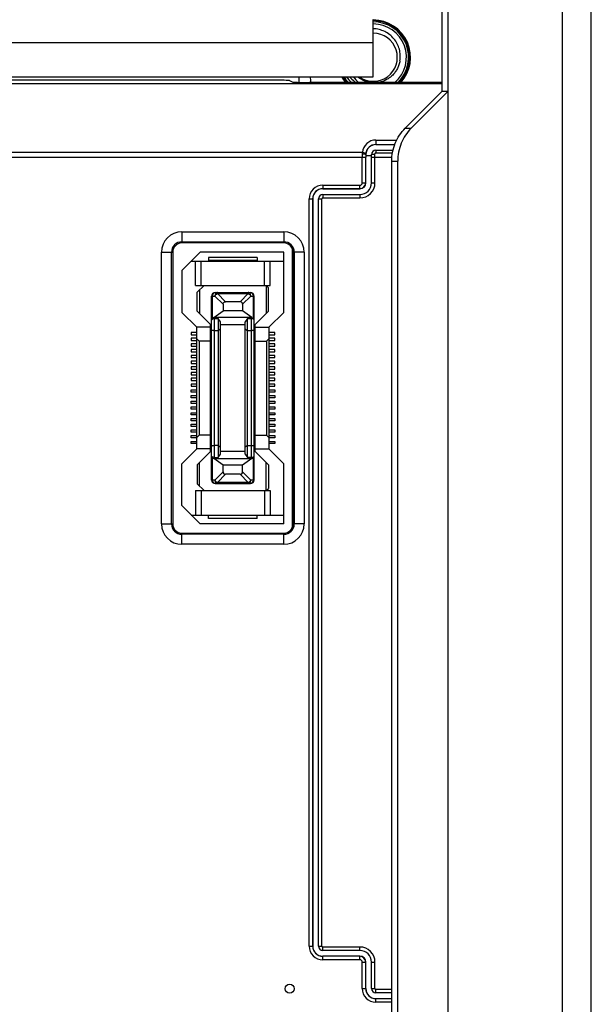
# Model space of a CAD drawing. Header units: millimetres. Extents: x 5740 to 7888, y -1457 to 417.
# Tile 51 of 120: x 6118 to 6168, y 74 to 160. Entities that reach past the tile are written whole.
import ezdxf

# ---------------------------------------------------------------- set-up
doc = ezdxf.new("R2010")
doc.units = ezdxf.units.MM
doc.header["$LTSCALE"] = 23.1
doc.header["$PDMODE"] = 3
doc.header["$PDSIZE"] = 0.31
doc.layers.get('0').update_dxf_attribs({"linetype": 'CONTINUOUS'})
doc.layers.get('Defpoints').update_dxf_attribs({"linetype": 'CONTINUOUS'})
doc.styles.get("Standard").update_dxf_attribs({"font": 'arial.ttf'})
doc.dimstyles.new('DIMSTYLE_2$0', dxfattribs={"dimtxt": 2.5, "dimasz": 3, "dimexe": 0.18, "dimexo": 0.0625, "dimgap": 0.09, "dimtad": 1, "dimdec": 0, "dimdsep": 46, "dimtxsty": 'Standard', "dimblk": '_FILLED', "dimcen": 0.09, "dimadec": 0, "dimazin": 0, "dimtp": 0.01, "dimtm": 0.01, "dimtfac": 1, "dimtdec": 0, "dimtofl": 0, "dimtmove": 0, "dimatfit": 3, "dimldrblk": '_FILLED', "dimfxl": 0, "dimtolj": 1, "dimarcsym": 0})
doc.dimstyles.new('DIMSTYLE_2$3', dxfattribs={"dimtxt": 2.5, "dimasz": 3, "dimexe": 0.18, "dimexo": 0.0625, "dimgap": 0.09, "dimtad": 1, "dimdec": 0, "dimdsep": 46, "dimtxsty": 'Standard', "dimblk": '_FILLED', "dimcen": 0.09, "dimadec": 0, "dimazin": 0, "dimtp": 0.01, "dimtm": 0.01, "dimtfac": 1, "dimtdec": 0, "dimtofl": 0, "dimtmove": 0, "dimatfit": 3, "dimldrblk": '_FILLED', "dimfxl": 0, "dimtolj": 1, "dimarcsym": 0})

# ---------------------------------------------------------------- blocks, each defined once
blk = doc.blocks.new('_FILLED')
at = {"color": 0, "linetype": 'ByBlock'}
blk.add_solid([(0, 0), (-1, 0.2), (-1, -0.2)], dxfattribs=at)
blk = doc.blocks.new('*D463')
at = {"color": 0, "linetype": 'Continuous', "lineweight": -2}
for p, q in [((6145.849, 204.025), (6288.032, 204.025)), ((6285.532, 199.025), (6285.532, -7.975)), ((6114.349, -12.975), (6288.032, -12.975))]:
    blk.add_line(p, q, dxfattribs=at)
at = {"layer": 'Defpoints', "color": 0, "linetype": 'Continuous'}
for p in [(6144.849, 204.025), (6113.349, -12.975), (6285.532, -12.975)]:
    blk.add_point(p, dxfattribs=at)
at = {"color": 0, "linetype": 'Continuous', "lineweight": -2, "xscale": 5, "yscale": 5, "zscale": 5}
for p, rotation in [((6285.532, 204.025), 90), ((6285.532, -12.975), 270)]:
    blk.add_blockref('_FILLED', p, dxfattribs=dict(at, rotation=rotation))
at = {"color": 0, "linetype": 'Continuous', "insert": (6279.366, 95.875), "char_height": 7.5, "attachment_point": 5, "rotation": 90}
blk.add_mtext('\\A1;217(8.54)', dxfattribs=at)
blk = doc.blocks.new('*D465')
at = {"color": 0, "linetype": 'Continuous', "lineweight": -2}
for p, q in [((6115.353, 198.025), (6271.811, 198.025)), ((6269.311, 193.025), (6269.311, -1.975)), ((6167.596, -6.975), (6271.811, -6.975))]:
    blk.add_line(p, q, dxfattribs=at)
at = {"layer": 'Defpoints', "color": 0, "linetype": 'Continuous'}
for p in [(6114.353, 198.025), (6166.596, -6.975), (6269.311, -6.975)]:
    blk.add_point(p, dxfattribs=at)
at = {"color": 0, "linetype": 'Continuous', "lineweight": -2, "xscale": 5, "yscale": 5, "zscale": 5}
for p, rotation in [((6269.311, 198.025), 90), ((6269.311, -6.975), 270)]:
    blk.add_blockref('_FILLED', p, dxfattribs=dict(at, rotation=rotation))
at = {"color": 0, "linetype": 'Continuous', "insert": (6263.144, 95.525), "char_height": 7.5, "attachment_point": 5, "rotation": 90}
blk.add_mtext('\\A1;205(8.07)', dxfattribs=at)
blk = doc.blocks.new('*D481')
at = {"color": 0, "linetype": 'Continuous', "lineweight": -2}
for p, q in [((6244.436, 100.076), (6167.108, 43.596)), ((6160.624, 39.025), (6161.074, 39.025)), ((6160.849, 38.8), (6160.849, 39.25))]:
    blk.add_line(p, q, dxfattribs=at)
at = {"layer": 'Defpoints', "color": 0, "linetype": 'Continuous'}
for p in [(6163.07, 40.647), (6158.629, 37.403)]:
    blk.add_point(p, dxfattribs=at)
at = {"color": 0, "linetype": 'Continuous', "lineweight": -2, "xscale": 5, "yscale": 5, "zscale": 5, "rotation": 216.1439360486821}
blk.add_blockref('_FILLED', (6163.07, 40.647), dxfattribs=at)
at = {"color": 0, "linetype": 'Continuous', "insert": (6175.908, 50.024), "char_height": 7.5, "attachment_point": 4, "rotation": 36.14394}
blk.add_mtext('\\A1;{\\fISOCPEUR|b0|i0|c0|p34;%%C}5.5(0.22)\\PEXTENSION USE', dxfattribs=at)

msp = doc.modelspace()

# ---------------------------------------------------------------- linework, layer by layer
at = {"color": 0}
for p, q in [((6155.349, 173.125), (6155.349, 1.025)), ((6165.349, -0.375), (6165.349, 171.625)), ((6167.849, 0.125), (6167.849, 171.125)), ((6154.832, 166.125), (6154.832, 153.725)), ((6148.849, 155.025), (6148.849, 160.025)), ((5976.849, 158.025), (6148.849, 158.025)), ((5976.849, 155.025), (6148.849, 155.025)), ((6140.033, 154.725), (6116.439, 154.725)), ((6141.531, 154.688), (6141.775, 154.566)), ((6142.349, 155.025), (6142.349, 154.537)), ((6146.864, 154.937), (6146.862, 154.941)), ((6146.865, 154.937), (6146.862, 154.941)), ((6154.832, 154.411), (6116.984, 154.411)), ((6154.832, 154.529), (6143.273, 154.529)), ((6151.642, 150.535), (6154.832, 153.725)), ((6152.16, 150.535), (6155.349, 153.725)), ((6155.349, 153.725), (6154.832, 153.725)), ((6151.642, 150.535), (6152.16, 150.535)), ((6149.079, 149.503), (6149.079, 149.108)), ((6149.079, 149.503), (6150.902, 149.503)), ((6149.079, 149.115), (6150.731, 149.115)), ((6149.079, 149.108), (6150.728, 149.108)), ((6149.081, 148.608), (6149.081, 148.385)), ((6149.081, 148.608), (6150.577, 148.608)), ((5994.299, 147.999), (6148.19, 147.999)), ((5994.591, 148.441), (6147.898, 148.441)), ((6147.89, 145.775), (6147.89, 147.999)), ((6148.19, 145.775), (6148.19, 147.999)), ((6148.191, 148.245), (6148.202, 148.245)), ((6148.202, 148.245), (6148.201, 148.15)), ((6148.201, 148.15), (6148.701, 148.15)), ((6148.701, 145.775), (6148.701, 148.228)), ((6148.701, 147.999), (6150.478, 147.999)), ((6149.001, 145.775), (6149.001, 148.285)), ((6149.081, 148.385), (6150.528, 148.385)), ((6150.463, 23.592), (6150.463, 147.658)), ((6150.463, 147.658), (6150.98, 147.658)), ((6150.98, 23.592), (6150.98, 147.658)), ((6144.449, 145.564), (6144.449, 145.254)), ((6144.449, 145.564), (6147.679, 145.564)), ((6144.449, 145.265), (6147.679, 145.265)), ((6144.449, 145.254), (6147.679, 145.254)), ((6147.679, 145.254), (6147.679, 145.564)), ((6147.89, 145.775), (6148.201, 145.775)), ((6148.701, 145.775), (6149.001, 145.775)), ((6143.26, 79.205), (6143.26, 144.375)), ((6143.26, 144.375), (6143.571, 144.375)), ((6143.56, 144.375), (6143.56, 79.205)), ((6143.571, 144.375), (6143.571, 79.205)), ((6144.071, 79.205), (6144.071, 144.375)), ((6144.071, 144.375), (6144.371, 144.375)), ((6144.371, 79.205), (6144.371, 144.375)), ((6144.449, 144.754), (6144.449, 144.454)), ((6144.449, 144.754), (6147.679, 144.754)), ((6144.449, 144.454), (6147.679, 144.454)), ((6147.679, 144.754), (6147.679, 144.454)), ((6132.149, 141.5), (6132.149, 140.525)), ((6132.149, 141.5), (6141.049, 141.5)), ((6141.049, 141.5), (6141.049, 140.525)), ((6132.149, 140.63), (6141.049, 140.63)), ((6141.049, 140.525), (6132.149, 140.525)), ((6141.799, 115.748), (6141.799, 140.002)), ((6130.375, 116.025), (6130.375, 139.725)), ((6130.375, 139.725), (6131.349, 139.725)), ((6131.244, 116.025), (6131.244, 139.725)), ((6131.349, 139.725), (6131.349, 116.025)), ((6133.749, 139.725), (6132.149, 138.125)), ((6141.049, 139.725), (6133.749, 139.725)), ((6134.474, 139.25), (6134.474, 139)), ((6138.724, 139.25), (6134.474, 139.25)), ((6138.724, 139.25), (6138.724, 139)), ((6141.049, 134.475), (6141.049, 139.725)), ((6141.849, 116.025), (6141.849, 139.725)), ((6142.824, 139.725), (6141.849, 139.725)), ((6141.955, 139.725), (6141.955, 116.025)), ((6142.824, 139.725), (6142.824, 116.025)), ((6132.974, 138.95), (6141.049, 138.95)), ((6133.349, 136.825), (6133.349, 138.95)), ((6133.849, 136.825), (6133.849, 138.95)), ((6138.724, 139), (6134.474, 139)), ((6139.349, 136.825), (6139.349, 138.95)), ((6139.849, 136.825), (6139.849, 138.95)), ((6132.149, 138.125), (6132.149, 134.475)), ((6133.349, 136.825), (6139.849, 136.825)), ((6134.099, 136.825), (6133.499, 136.225)), ((6139.499, 136.825), (6139.499, 134.375)), ((6139.499, 136.825), (6139.699, 136.625)), ((6139.699, 134.575), (6139.699, 136.625)), ((6133.499, 134.575), (6133.499, 136.225)), ((6133.699, 136.425), (6133.699, 134.375)), ((6134.749, 119.85), (6134.749, 135.9)), ((6134.749, 135.9), (6135.037, 135.9)), ((6134.837, 133.988), (6134.837, 135.9)), ((6135.749, 135.188), (6135.037, 135.9)), ((6135.049, 136.2), (6138.149, 136.2)), ((6135.249, 136.112), (6135.249, 136.2)), ((6135.249, 136.112), (6137.949, 136.112)), ((6135.249, 136.112), (6135.962, 135.4)), ((6137.237, 135.4), (6137.949, 136.112)), ((6138.162, 135.9), (6137.449, 135.188)), ((6137.949, 136.2), (6137.949, 136.112)), ((6138.162, 135.9), (6138.449, 135.9)), ((6138.362, 135.9), (6138.362, 133.988)), ((6138.449, 119.85), (6138.449, 135.9)), ((6135.749, 135.188), (6135.749, 134.6)), ((6137.237, 135.4), (6135.962, 135.4)), ((6137.449, 135.188), (6137.449, 134.6)), ((6132.149, 134.475), (6133.449, 133.175)), ((6133.499, 134.575), (6134.749, 133.325)), ((6134.949, 134.025), (6134.837, 133.988)), ((6134.949, 134.025), (6135.749, 134.6)), ((6138.249, 134.025), (6134.949, 134.025)), ((6137.449, 134.6), (6135.749, 134.6)), ((6138.249, 134.025), (6137.449, 134.6)), ((6138.249, 134.025), (6138.362, 133.988)), ((6138.449, 133.325), (6139.699, 134.575)), ((6139.749, 133.175), (6141.049, 134.475)), ((6133.449, 122.575), (6133.449, 133.175)), ((6134.649, 133.175), (6133.449, 133.175)), ((6134.649, 122.325), (6134.649, 133.425)), ((6134.999, 121.824), (6134.999, 133.926)), ((6134.999, 133.926), (6135.329, 133.926)), ((6135.329, 133.926), (6135.329, 121.824)), ((6135.529, 133.64), (6135.329, 133.926)), ((6135.529, 122.11), (6135.529, 133.64)), ((6137.669, 133.375), (6135.529, 133.375)), ((6137.869, 133.926), (6137.669, 133.64)), ((6137.669, 122.11), (6137.669, 133.64)), ((6137.869, 121.824), (6137.869, 133.926)), ((6137.869, 133.926), (6138.199, 133.926)), ((6138.199, 133.926), (6138.199, 121.824)), ((6138.549, 122.325), (6138.549, 133.425)), ((6138.549, 133.175), (6139.749, 133.175)), ((6139.749, 133.175), (6139.749, 122.575)), ((6132.949, 132.725), (6132.949, 132.525)), ((6133.449, 132.725), (6132.949, 132.725)), ((6132.949, 132.525), (6133.449, 132.525)), ((6135.329, 132.875), (6134.999, 132.875)), ((6135.529, 133.045), (6135.329, 132.875)), ((6137.669, 133.045), (6137.869, 132.875)), ((6138.199, 132.875), (6137.869, 132.875)), ((6140.249, 132.725), (6139.749, 132.725)), ((6139.749, 132.525), (6140.249, 132.525)), ((6140.249, 132.525), (6140.249, 132.725)), ((6132.949, 132.225), (6132.949, 132.025)), ((6133.449, 132.225), (6132.949, 132.225)), ((6132.949, 132.025), (6133.449, 132.025)), ((6132.949, 131.725), (6132.949, 131.525)), ((6133.449, 131.725), (6132.949, 131.725)), ((6132.949, 131.525), (6133.449, 131.525)), ((6133.649, 131.975), (6133.449, 132.175)), ((6133.649, 131.975), (6133.649, 123.775)), ((6134.649, 131.975), (6133.649, 131.975)), ((6138.549, 131.975), (6139.549, 131.975)), ((6139.549, 131.975), (6139.749, 132.175)), ((6139.549, 131.975), (6139.549, 123.775)), ((6140.249, 132.225), (6139.749, 132.225)), ((6139.749, 132.025), (6140.249, 132.025)), ((6140.249, 131.725), (6139.749, 131.725)), ((6139.749, 131.525), (6140.249, 131.525)), ((6140.249, 132.025), (6140.249, 132.225)), ((6140.249, 131.525), (6140.249, 131.725)), ((6132.949, 131.225), (6132.949, 131.025)), ((6133.449, 131.225), (6132.949, 131.225)), ((6132.949, 131.025), (6133.449, 131.025)), ((6132.949, 130.725), (6132.949, 130.525)), ((6133.449, 130.725), (6132.949, 130.725)), ((6132.949, 130.525), (6133.449, 130.525)), ((6140.249, 131.225), (6139.749, 131.225)), ((6139.749, 131.025), (6140.249, 131.025)), ((6140.249, 130.725), (6139.749, 130.725)), ((6139.749, 130.525), (6140.249, 130.525)), ((6140.249, 131.025), (6140.249, 131.225)), ((6140.249, 130.525), (6140.249, 130.725)), ((6132.949, 130.225), (6132.949, 130.025)), ((6133.449, 130.225), (6132.949, 130.225)), ((6132.949, 130.025), (6133.449, 130.025)), ((6132.949, 129.725), (6132.949, 129.525)), ((6133.449, 129.725), (6132.949, 129.725)), ((6140.249, 130.225), (6139.749, 130.225)), ((6139.749, 130.025), (6140.249, 130.025)), ((6140.249, 129.725), (6139.749, 129.725)), ((6140.249, 130.025), (6140.249, 130.225)), ((6140.249, 129.525), (6140.249, 129.725)), ((6132.949, 129.525), (6133.449, 129.525)), ((6132.949, 129.225), (6132.949, 129.025)), ((6133.449, 129.225), (6132.949, 129.225)), ((6132.949, 129.025), (6133.449, 129.025)), ((6139.749, 129.525), (6140.249, 129.525)), ((6140.249, 129.225), (6139.749, 129.225)), ((6139.749, 129.025), (6140.249, 129.025)), ((6140.249, 129.025), (6140.249, 129.225)), ((6132.949, 128.725), (6132.949, 128.525)), ((6133.449, 128.725), (6132.949, 128.725)), ((6132.949, 128.525), (6133.449, 128.525)), ((6132.949, 128.225), (6132.949, 128.025)), ((6133.449, 128.225), (6132.949, 128.225)), ((6132.949, 128.025), (6133.449, 128.025)), ((6140.249, 128.725), (6139.749, 128.725)), ((6139.749, 128.525), (6140.249, 128.525)), ((6140.249, 128.225), (6139.749, 128.225)), ((6139.749, 128.025), (6140.249, 128.025)), ((6140.249, 128.525), (6140.249, 128.725)), ((6140.249, 128.025), (6140.249, 128.225)), ((6132.949, 127.525), (6132.949, 127.725)), ((6132.949, 127.725), (6133.449, 127.725)), ((6133.449, 127.525), (6132.949, 127.525)), ((6132.949, 127.025), (6132.949, 127.225)), ((6132.949, 127.225), (6133.449, 127.225)), ((6139.749, 127.725), (6140.249, 127.725)), ((6140.249, 127.525), (6139.749, 127.525)), ((6139.749, 127.225), (6140.249, 127.225)), ((6140.249, 127.725), (6140.249, 127.525)), ((6140.249, 127.225), (6140.249, 127.025)), ((6133.449, 127.025), (6132.949, 127.025)), ((6132.949, 126.525), (6132.949, 126.725)), ((6132.949, 126.725), (6133.449, 126.725)), ((6133.449, 126.525), (6132.949, 126.525)), ((6140.249, 127.025), (6139.749, 127.025)), ((6139.749, 126.725), (6140.249, 126.725)), ((6140.249, 126.525), (6139.749, 126.525)), ((6140.249, 126.725), (6140.249, 126.525)), ((6132.949, 126.025), (6132.949, 126.225)), ((6132.949, 126.225), (6133.449, 126.225)), ((6133.449, 126.025), (6132.949, 126.025)), ((6132.949, 125.525), (6132.949, 125.725)), ((6132.949, 125.725), (6133.449, 125.725)), ((6133.449, 125.525), (6132.949, 125.525)), ((6139.749, 126.225), (6140.249, 126.225)), ((6140.249, 126.025), (6139.749, 126.025)), ((6139.749, 125.725), (6140.249, 125.725)), ((6140.249, 125.525), (6139.749, 125.525)), ((6140.249, 126.225), (6140.249, 126.025)), ((6140.249, 125.725), (6140.249, 125.525)), ((6132.949, 125.025), (6132.949, 125.225)), ((6132.949, 125.225), (6133.449, 125.225)), ((6133.449, 125.025), (6132.949, 125.025)), ((6132.949, 124.525), (6132.949, 124.725)), ((6132.949, 124.725), (6133.449, 124.725)), ((6133.449, 124.525), (6132.949, 124.525)), ((6139.749, 125.225), (6140.249, 125.225)), ((6140.249, 125.025), (6139.749, 125.025)), ((6139.749, 124.725), (6140.249, 124.725)), ((6140.249, 124.525), (6139.749, 124.525)), ((6140.249, 125.225), (6140.249, 125.025)), ((6140.249, 124.725), (6140.249, 124.525)), ((6132.949, 124.025), (6132.949, 124.225)), ((6132.949, 124.225), (6133.449, 124.225)), ((6133.449, 124.025), (6132.949, 124.025)), ((6132.949, 123.525), (6132.949, 123.725)), ((6132.949, 123.725), (6133.449, 123.725)), ((6133.649, 123.775), (6133.449, 123.575)), ((6134.649, 123.775), (6133.649, 123.775)), ((6138.549, 123.775), (6139.549, 123.775)), ((6139.549, 123.775), (6139.749, 123.575)), ((6139.749, 124.225), (6140.249, 124.225)), ((6140.249, 124.025), (6139.749, 124.025)), ((6139.749, 123.725), (6140.249, 123.725)), ((6140.249, 124.225), (6140.249, 124.025)), ((6140.249, 123.725), (6140.249, 123.525)), ((6133.449, 123.525), (6132.949, 123.525)), ((6132.949, 123.025), (6132.949, 123.225)), ((6132.949, 123.225), (6133.449, 123.225)), ((6133.449, 123.025), (6132.949, 123.025)), ((6135.329, 122.875), (6134.999, 122.875)), ((6135.329, 122.875), (6135.529, 122.705)), ((6137.869, 122.875), (6137.669, 122.705)), ((6137.869, 122.875), (6138.199, 122.875)), ((6140.249, 123.525), (6139.749, 123.525)), ((6139.749, 123.225), (6140.249, 123.225)), ((6140.249, 123.025), (6139.749, 123.025)), ((6140.249, 123.225), (6140.249, 123.025)), ((6133.449, 122.575), (6132.149, 121.275)), ((6134.649, 122.575), (6133.449, 122.575)), ((6134.749, 122.425), (6133.499, 121.175)), ((6135.329, 121.824), (6135.529, 122.11)), ((6135.529, 122.375), (6137.669, 122.375)), ((6137.669, 122.11), (6137.869, 121.824)), ((6138.449, 122.425), (6139.699, 121.175)), ((6138.549, 122.575), (6139.749, 122.575)), ((6141.049, 121.275), (6139.749, 122.575)), ((6132.149, 117.625), (6132.149, 121.275)), ((6133.499, 121.175), (6133.499, 119.525)), ((6133.699, 119.325), (6133.699, 121.375)), ((6134.837, 119.85), (6134.837, 121.761)), ((6134.837, 121.761), (6134.949, 121.725)), ((6134.949, 121.725), (6138.249, 121.725)), ((6135.749, 121.149), (6134.949, 121.725)), ((6134.999, 121.824), (6135.329, 121.824)), ((6135.749, 120.562), (6135.749, 121.149)), ((6137.449, 121.149), (6135.749, 121.149)), ((6138.249, 121.725), (6137.449, 121.149)), ((6137.449, 120.562), (6137.449, 121.149)), ((6138.199, 121.824), (6137.869, 121.824)), ((6138.249, 121.725), (6138.362, 121.761)), ((6138.362, 121.761), (6138.362, 119.85)), ((6139.499, 118.925), (6139.499, 121.375)), ((6139.699, 121.175), (6139.699, 119.125)), ((6141.049, 116.025), (6141.049, 121.275)), ((6135.037, 119.85), (6135.749, 120.562)), ((6135.962, 120.35), (6135.249, 119.638)), ((6137.237, 120.35), (6135.962, 120.35)), ((6137.949, 119.638), (6137.237, 120.35)), ((6137.449, 120.562), (6138.162, 119.85)), ((6133.499, 119.525), (6134.099, 118.925)), ((6135.037, 119.85), (6134.749, 119.85)), ((6135.049, 119.55), (6138.149, 119.55)), ((6135.249, 119.55), (6135.249, 119.638)), ((6137.949, 119.638), (6135.249, 119.638)), ((6137.949, 119.638), (6137.949, 119.55)), ((6138.449, 119.85), (6138.162, 119.85)), ((6133.349, 118.925), (6133.349, 116.8)), ((6133.349, 118.925), (6139.849, 118.925)), ((6133.849, 118.925), (6133.849, 116.8)), ((6139.349, 118.925), (6139.349, 116.8)), ((6139.499, 118.925), (6139.699, 119.125)), ((6139.849, 118.925), (6139.849, 116.8)), ((6132.149, 117.625), (6133.749, 116.025)), ((6132.974, 116.8), (6141.049, 116.8)), ((6130.375, 116.025), (6131.349, 116.025)), ((6141.049, 116.025), (6133.749, 116.025)), ((6134.474, 116.5), (6134.474, 116.75)), ((6138.724, 116.75), (6134.474, 116.75)), ((6138.724, 116.5), (6134.474, 116.5)), ((6138.724, 116.5), (6138.724, 116.75)), ((6142.824, 116.025), (6141.849, 116.025)), ((6132.149, 114.25), (6132.149, 115.225)), ((6132.149, 115.225), (6141.049, 115.225)), ((6141.049, 115.12), (6132.149, 115.12)), ((6141.049, 114.25), (6141.049, 115.225)), ((6141.049, 114.25), (6132.149, 114.25)), ((6143.26, 79.205), (6143.571, 79.205)), ((6144.071, 79.205), (6144.371, 79.205)), ((6147.679, 79.126), (6144.449, 79.126)), ((6144.449, 78.826), (6144.449, 79.126)), ((6147.679, 78.826), (6147.679, 79.126)), ((6147.679, 78.826), (6144.449, 78.826)), ((6147.679, 78.326), (6144.449, 78.326)), ((6144.449, 78.015), (6144.449, 78.326)), ((6147.679, 78.315), (6144.449, 78.315)), ((6147.679, 78.015), (6147.679, 78.326)), ((6147.679, 78.015), (6144.449, 78.015)), ((6147.89, 77.805), (6148.201, 77.805)), ((6147.89, 75.505), (6147.89, 77.805)), ((6148.19, 75.505), (6148.19, 77.805)), ((6148.201, 75.505), (6148.201, 77.805)), ((6148.701, 77.805), (6149.001, 77.805)), ((6148.701, 75.505), (6148.701, 77.805)), ((6149.001, 75.505), (6149.001, 77.805)), ((6147.89, 75.505), (6148.201, 75.505)), ((6148.701, 75.505), (6149.001, 75.505)), ((6150.463, 75.426), (6149.079, 75.426)), ((6149.079, 75.126), (6149.079, 75.426)), ((6150.463, 75.126), (6149.079, 75.126)), ((6149.079, 74.626), (6150.463, 74.626)), ((6149.079, 74.315), (6149.079, 74.626)), ((6150.463, 74.615), (6149.079, 74.615)), ((6150.463, 74.315), (6149.079, 74.315))]:
    msp.add_line(p, q, dxfattribs=at)
msp.add_circle((6141.549, 75.492), 0.4, dxfattribs=at)
for centre, radius, start, end in [((6148.849, 156.725), 3.25, 317.44074, 90), ((6148.849, 156.725), 3.19, 316.4699, 90.0001), ((6148.849, 156.725), 3.09, 314.69462, 90.00002), ((6148.849, 156.725), 2.9, 310.74413, 90.00002), ((6148.849, 156.725), 2.1, 234.07719, 90.0004), ((6147.349, 155.125), 4, 181.44407, 188.58725), ((6148.849, 156.725), 3.25, 211.57645, 222.55926), ((6148.849, 156.725), 3.19, 212.20581, 223.51565), ((6148.849, 156.725), 3.09, 213.39199, 225.31589), ((6148.849, 156.725), 2.9, 215.89871, 229.23706), ((6148.875, 156.748), 2.706, 219.54892, 221.09175), ((6148.895, 156.658), 2.662, 217.85306, 220.183), ((6148.879, 156.751), 2.711, 221.09129, 221.28038), ((6148.881, 156.753), 2.714, 221.2805, 222.18795), ((6148.891, 156.655), 2.657, 220.27853, 220.47843), ((6148.849, 156.725), 2.672, 222.20227, 235.32566), ((6149.064, 156.515), 2.471, 217.09377, 233.52359), ((6149.08, 148.314), 1.189, 90.00396, 173.89422), ((6149.08, 148.226), 0.889, 90.00353, 173.58356), ((6149.081, 148.228), 0.38, 90, 180), ((6182.913, 148.001), 35.023, 179.50052, 180.00267), ((6149.645, 148.291), 1.754, 175.1104, 179.50017), ((6170.604, 148.001), 22.414, 179.37565, 180.00334), ((6149.017, 148.233), 0.827, 173.58443, 179.16081), ((6144.449, 144.375), 1.19, 90, 180), ((6144.449, 144.375), 0.89, 90, 180), ((6144.449, 144.375), 0.879, 90, 180), ((6147.679, 145.775), 1.321, 270, 0), ((6147.679, 145.775), 1.021, 270, 0), ((6147.679, 145.775), 0.521, 270, 0), ((6147.679, 145.775), 0.51, 270, 0), ((6147.679, 145.775), 0.21, 270, 0), ((6144.449, 144.375), 0.379, 90, 180), ((6144.449, 144.375), 0.0786, 90, 180), ((6132.149, 139.725), 1.775, 90, 180), ((6141.049, 139.725), 1.775, 0, 90), ((6132.149, 139.725), 0.905, 90, 180), ((6132.149, 139.725), 0.8, 90, 180), ((6141.049, 139.725), 0.905, 0, 90), ((6141.049, 139.725), 0.8, 0, 90), ((6135.049, 135.9), 0.3, 90, 180), ((6138.149, 135.9), 0.3, 0, 90), ((6135.049, 119.85), 0.3, 180, 270), ((6138.149, 119.85), 0.3, 270, 0), ((6132.149, 116.025), 1.775, 180, 270), ((6132.149, 116.025), 0.905, 180, 270), ((6132.149, 116.025), 0.8, 180, 270), ((6141.049, 116.025), 1.775, 270, 0), ((6141.049, 116.025), 0.905, 270, 0), ((6141.049, 116.025), 0.8, 270, 0), ((6144.449, 79.205), 1.19, 180, 270), ((6144.449, 79.205), 0.89, 180, 270), ((6144.449, 79.205), 0.879, 180, 270), ((6144.449, 79.205), 0.379, 180, 270), ((6144.449, 79.205), 0.0786, 180, 270), ((6147.679, 77.805), 1.321, 0, 90), ((6147.679, 77.805), 1.021, 0, 90), ((6147.679, 77.805), 0.521, 0, 90), ((6147.679, 77.805), 0.51, 0, 90), ((6147.679, 77.805), 0.21, 0, 90), ((6149.079, 75.505), 1.19, 180, 270), ((6149.079, 75.505), 0.89, 180, 270), ((6149.079, 75.505), 0.879, 180, 270), ((6149.079, 75.505), 0.379, 180, 270), ((6149.079, 75.505), 0.0786, 180, 270)]:
    msp.add_arc(centre, radius, start, end, dxfattribs=at)
for centre, major_axis, ratio, start_param, end_param in [((6140.033, 154.686), (1.5, 0), 0.026186, 0.05236, 1.570796), ((6143.273, 154.568), (1.5, 0), 0.026186, -3.089233, -1.570796), ((6149.079, 148.231), (0, 0.877), 0.99987, 0, 1.55467), ((6137.025, 134.976), (-0.367, -0.367), 0.57735, 2.617994, 3.665191), ((6138.199, 121.943), (0.25, 0), 0.476799, -1.570796, 0), ((6135.049, 121.83), (0.3, 0), 0.325, 3.141593, 3.926991), ((6138.149, 121.83), (0.3, 0), 0.325, -0.785398, 0), ((6136.174, 120.774), (0.367, 0.367), 0.57735, -3.665191, -2.617994), ((6137.025, 120.774), (0.367, -0.367), 0.57735, -0.523599, 0.523599)]:
    msp.add_ellipse(centre, major_axis=major_axis, ratio=ratio, start_param=start_param, end_param=end_param, dxfattribs=at)
for points, knots in [([(6151.174, 156.398), (6151.204, 156.567), (6151.226, 156.914), (6151.146, 157.427), (6150.957, 157.912), (6150.669, 158.345), (6150.295, 158.706), (6149.854, 158.981), (6149.365, 159.157), (6149.021, 159.205), (6148.85, 159.21)], [0, 0, 0, 0, 0.12499, 0.249978, 0.374971, 0.499969, 0.624972, 0.749979, 0.874986, 1, 1, 1, 1]), ([(6151.174, 156.398), (6151.154, 156.283), (6151.096, 156.057), (6150.96, 155.734), (6150.778, 155.435), (6150.552, 155.167), (6150.289, 154.937), (6149.993, 154.749), (6149.672, 154.608), (6149.446, 154.549), (6149.332, 154.528)], [0, 0, 0, 0, 0.125003, 0.250009, 0.375007, 0.500007, 0.625004, 0.750007, 0.875006, 1, 1, 1, 1]), ([(6148.531, 154.528), (6148.341, 154.563), (6147.966, 154.683), (6147.637, 154.898), (6147.49, 155.024)], [0, 0, 0, 0, 0.500019, 1, 1, 1, 1]), ([(6150.463, 147.658), (6150.463, 148.189), (6150.669, 149.256), (6151.27, 150.163), (6151.642, 150.535)], [0, 0, 0, 0, 0.502382, 1, 1, 1, 1]), ([(6152.16, 150.535), (6151.788, 150.163), (6151.187, 149.256), (6150.98, 148.189), (6150.98, 147.658)], [0, 0, 0, 0, 0.497618, 1, 1, 1, 1]), ([(6147.891, 148.306), (6147.928, 148.306), (6147.997, 148.303), (6148.09, 148.29), (6148.152, 148.275), (6148.188, 148.256), (6148.191, 148.245)], [0, 0, 0, 0, 0.356753, 0.666177, 0.886502, 1, 1, 1, 1]), ([(6147.898, 148.441), (6147.968, 148.434), (6148.065, 148.415), (6148.164, 148.371), (6148.195, 148.34), (6148.196, 148.325)], [0, 0, 0, 0, 0.646295, 0.869013, 1, 1, 1, 1]), ([(6148.701, 148.228), (6148.701, 148.239), (6148.738, 148.259), (6148.797, 148.271), (6148.892, 148.283), (6148.963, 148.285), (6149.001, 148.285)], [0, 0, 0, 0, 0.101352, 0.317727, 0.632517, 1, 1, 1, 1]), ([(6149.001, 148.285), (6149.001, 148.308), (6149.012, 148.356), (6149.058, 148.385), (6149.081, 148.385)], [0, 0, 0, 0, 0.502685, 1, 1, 1, 1]), ([(6134.837, 135.9), (6134.837, 135.939), (6134.847, 136.014), (6134.892, 136.112), (6134.961, 136.182), (6135.021, 136.2), (6135.049, 136.2)], [0, 0, 0, 0, 0.288005, 0.555334, 0.790507, 1, 1, 1, 1]), ([(6135.249, 136.2), (6135.221, 136.2), (6135.161, 136.182), (6135.092, 136.112), (6135.047, 136.014), (6135.037, 135.939), (6135.037, 135.9)], [0, 0, 0, 0, 0.209435, 0.444528, 0.711844, 1, 1, 1, 1]), ([(6138.162, 135.9), (6138.162, 135.939), (6138.152, 136.014), (6138.107, 136.112), (6138.038, 136.182), (6137.978, 136.2), (6137.949, 136.2)], [0, 0, 0, 0, 0.288158, 0.555474, 0.790566, 1, 1, 1, 1]), ([(6138.149, 136.2), (6138.178, 136.2), (6138.238, 136.182), (6138.307, 136.112), (6138.352, 136.014), (6138.362, 135.939), (6138.362, 135.9)], [0, 0, 0, 0, 0.209493, 0.444666, 0.711995, 1, 1, 1, 1]), ([(6135.749, 135.188), (6135.749, 135.216), (6135.757, 135.273), (6135.801, 135.348), (6135.877, 135.393), (6135.933, 135.4), (6135.962, 135.4)], [0, 0, 0, 0, 0.250372, 0.500015, 0.749649, 1, 1, 1, 1]), ([(6134.837, 133.988), (6134.825, 133.984), (6134.802, 133.976), (6134.773, 133.959), (6134.755, 133.941), (6134.749, 133.926), (6134.749, 133.92)], [0, 0, 0, 0, 0.344848, 0.620934, 0.832324, 1, 1, 1, 1]), ([(6138.449, 133.92), (6138.449, 133.926), (6138.444, 133.941), (6138.426, 133.959), (6138.397, 133.976), (6138.374, 133.984), (6138.362, 133.988)], [0, 0, 0, 0, 0.167676, 0.379066, 0.655152, 1, 1, 1, 1]), ([(6134.999, 133.926), (6134.961, 133.926), (6134.894, 133.919), (6134.82, 133.893), (6134.781, 133.866), (6134.758, 133.843), (6134.749, 133.821), (6134.749, 133.807)], [0, 0, 0, 0, 0.392234, 0.673048, 0.776741, 0.862457, 1, 1, 1, 1]), ([(6138.449, 133.807), (6138.449, 133.821), (6138.441, 133.843), (6138.418, 133.866), (6138.379, 133.893), (6138.305, 133.919), (6138.238, 133.926), (6138.199, 133.926)], [0, 0, 0, 0, 0.137543, 0.223258, 0.32695, 0.607763, 1, 1, 1, 1]), ([(6134.999, 132.875), (6134.967, 132.875), (6134.92, 132.877), (6134.86, 132.886), (6134.823, 132.895), (6134.792, 132.906), (6134.766, 132.918), (6134.749, 132.935), (6134.749, 132.946)], [0, 0, 0, 0, 0.360155, 0.522743, 0.665942, 0.785869, 0.880409, 1, 1, 1, 1]), ([(6138.449, 132.946), (6138.449, 132.935), (6138.433, 132.918), (6138.407, 132.906), (6138.376, 132.895), (6138.339, 132.886), (6138.279, 132.877), (6138.232, 132.875), (6138.199, 132.875)], [0, 0, 0, 0, 0.11959, 0.21413, 0.334058, 0.477257, 0.639846, 1, 1, 1, 1]), ([(6134.749, 122.804), (6134.749, 122.815), (6134.766, 122.831), (6134.792, 122.844), (6134.823, 122.855), (6134.86, 122.863), (6134.92, 122.872), (6134.967, 122.875), (6134.999, 122.875)], [0, 0, 0, 0, 0.11959, 0.21413, 0.334058, 0.477257, 0.639846, 1, 1, 1, 1]), ([(6138.199, 122.875), (6138.232, 122.875), (6138.279, 122.872), (6138.339, 122.863), (6138.376, 122.855), (6138.407, 122.844), (6138.433, 122.831), (6138.449, 122.815), (6138.449, 122.804)], [0, 0, 0, 0, 0.360155, 0.522743, 0.665942, 0.785869, 0.880409, 1, 1, 1, 1]), ([(6134.999, 121.824), (6134.961, 121.824), (6134.894, 121.831), (6134.82, 121.857), (6134.781, 121.883), (6134.758, 121.907), (6134.749, 121.929), (6134.749, 121.943)], [0, 0, 0, 0, 0.391531, 0.672575, 0.776441, 0.862293, 1, 1, 1, 1]), ([(6135.049, 119.55), (6135.021, 119.55), (6134.961, 119.568), (6134.892, 119.638), (6134.847, 119.736), (6134.837, 119.811), (6134.837, 119.85)], [0, 0, 0, 0, 0.209493, 0.444666, 0.711995, 1, 1, 1, 1]), ([(6135.037, 119.85), (6135.037, 119.811), (6135.047, 119.736), (6135.092, 119.638), (6135.161, 119.568), (6135.221, 119.55), (6135.249, 119.55)], [0, 0, 0, 0, 0.288158, 0.555474, 0.790566, 1, 1, 1, 1]), ([(6137.949, 119.55), (6137.978, 119.55), (6138.038, 119.568), (6138.107, 119.638), (6138.152, 119.736), (6138.162, 119.811), (6138.162, 119.85)], [0, 0, 0, 0, 0.209493, 0.444666, 0.711995, 1, 1, 1, 1]), ([(6138.362, 119.85), (6138.362, 119.811), (6138.352, 119.736), (6138.307, 119.638), (6138.238, 119.568), (6138.178, 119.55), (6138.149, 119.55)], [0, 0, 0, 0, 0.287992, 0.555325, 0.790504, 1, 1, 1, 1])]:
    msp.add_open_spline(points, degree=3, knots=knots, dxfattribs=at)
for points in [[(6135.037, 135.9), (6135.06, 135.945), (6135.122, 136.028), (6135.204, 136.089), (6135.249, 136.112)], [(6137.949, 136.112), (6137.995, 136.089), (6138.077, 136.028), (6138.139, 135.945), (6138.162, 135.9)], [(6135.249, 119.638), (6135.204, 119.66), (6135.122, 119.722), (6135.06, 119.805), (6135.037, 119.85)], [(6138.162, 119.85), (6138.139, 119.805), (6138.077, 119.722), (6137.995, 119.66), (6137.949, 119.638)]]:
    msp.add_open_spline(points, degree=3, dxfattribs=at)

# ---------------------------------------------------------------- dimensions: what is measured, and where the dimension line sits
at = {"color": 0, "linetype": 'Continuous'}
for base, p1, p2, text, picture, middle in [((6285.532, -12.975), (6144.849, 204.025), (6113.349, -12.975), '<>(8.54)', '*D463', (6285.532, 95.875)), ((6269.311, -6.975), (6114.353, 198.025), (6166.596, -6.975), '<>(8.07)', '*D465', (6269.311, 95.525))]:
    dim = msp.add_linear_dim(base=base, p1=p1, p2=p2, angle=90, text=text, dimstyle='DIMSTYLE_2$0', override={"dimscale": 2.5, "dimtxt": 3, "dimasz": 2, "dimexe": 1, "dimexo": 0.4, "dimgap": 0.5, "dimtad": 3, "dimdec": 2}, dxfattribs=at)
    dim.commit()
    dim.dimension.update_dxf_attribs({"geometry": picture, "text_midpoint": middle, "dimtype": 160})
dim = msp.add_diameter_dim_2p(p1=(6158.629, 37.403), p2=(6163.07, 40.647), text='{\\fISOCPEUR|b0|i0|c0|p34;%%C}5.5(0.22)\\XEXTENSION USE', dimstyle='DIMSTYLE_2$3', override={"dimscale": 2.5, "dimtxt": 3, "dimasz": 2, "dimexe": 1, "dimexo": 0.4, "dimgap": 0.5, "dimtad": 3, "dimdec": 2}, dxfattribs=at)
dim.commit()
dim.dimension.update_dxf_attribs({"geometry": '*D481', "text_midpoint": (6209.668, 74.681), "dimtype": 163})

doc.saveas('drawing.dxf')
